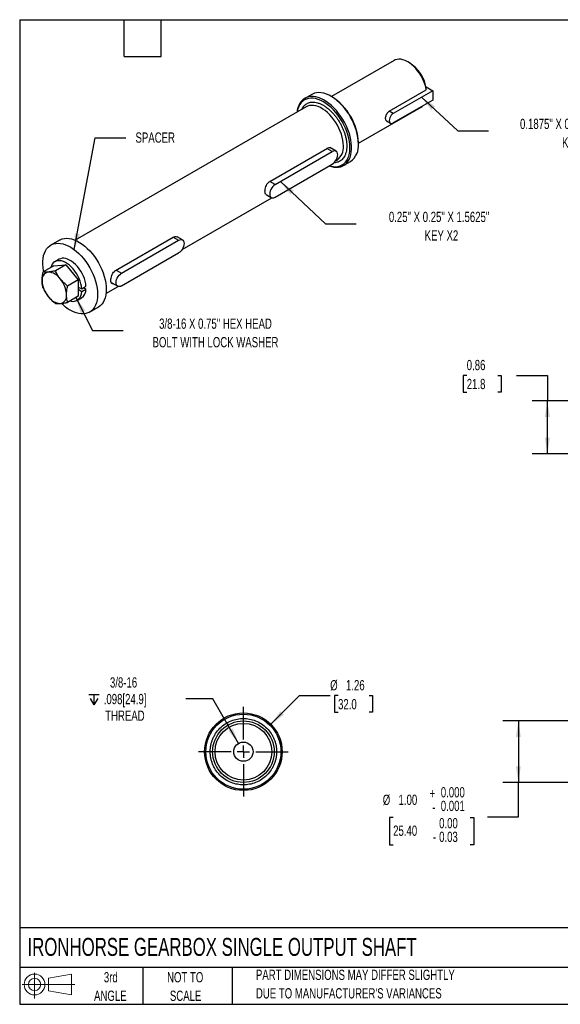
# Model space of a CAD drawing. Header units: inches. Extents: x 0.2 to 10.8, y 0.2 to 8.2.
# Tile 1 of 2: x 0.2 to 4.6, y 0.2 to 8.2. Entities that reach past the tile are written whole.
import ezdxf

# ---------------------------------------------------------------- set-up
doc = ezdxf.new("R2010")
doc.units = ezdxf.units.IN
doc.header["$MEASUREMENT"] = 0
doc.linetypes.add('CENTERX2', pattern=[0.8, 0.5, -0.1, 0.1, -0.1])
doc.layers.add('CENTER', color=40, linetype='CENTERX2')
doc.layers.add('SLD-DEFPOINTS', color=7, linetype='Continuous')
doc.layers.add('DIMENSIONS', color=140, linetype='Continuous', lineweight=25)
doc.layers.add('TEXT', color=140, linetype='Continuous', lineweight=25)
doc.styles.add('SLDTEXTSTYLE0', font='TXT', dxfattribs={"width": 0.7})
doc.dimstyles.new('SLDDIMSTYLE4', dxfattribs={"dimtxt": 0.084961, "dimasz": 0.13, "dimexe": 0, "dimexo": 0.0625, "dimgap": 0.02124, "dimtad": 0, "dimtih": 1, "dimtoh": 1, "dimlfac": 2, "dimrnd": 1e-09, "dimzin": 4, "dimdsep": 46, "dimtxsty": 'SLDTEXTSTYLE0', "dimsah": 1, "dimcen": 0.09, "dimadec": 0, "dimazin": 1, "dimtol": 1, "dimtm": 0.001, "dimtfac": 1, "dimtdec": 3, "dimtofl": 0, "dimtmove": 0, "dimatfit": 3, "dimfxl": 0, "dimfrac": 2, "dimtolj": 1, "dimtzin": 0, "dimarcsym": 0})
doc.dimstyles.new('SLDDIMSTYLE5', dxfattribs={"dimtxt": 0.084961, "dimasz": 0.13, "dimexe": 0, "dimexo": 0.0625, "dimgap": 0.02124, "dimtad": 0, "dimtih": 1, "dimtoh": 1, "dimlfac": 2, "dimrnd": 1e-09, "dimdsep": 46, "dimtxsty": 'SLDTEXTSTYLE0', "dimsah": 1, "dimcen": 0.09, "dimadec": 0, "dimazin": 2, "dimtfac": 1, "dimtofl": 0, "dimtmove": 0, "dimatfit": 3, "dimfxl": 0, "dimfrac": 2, "dimtolj": 1, "dimtzin": 12, "dimarcsym": 0})
doc.dimstyles.new('SLDDIMSTYLE6', dxfattribs={"dimtxt": 0.084961, "dimasz": 0.13, "dimexe": 0, "dimexo": 0.0625, "dimgap": 0.02124, "dimtad": 0, "dimtih": 1, "dimtoh": 1, "dimlfac": 2, "dimrnd": 1e-09, "dimzin": 12, "dimdsep": 46, "dimtxsty": 'SLDTEXTSTYLE0', "dimsah": 1, "dimcen": 0, "dimadec": 0, "dimazin": 3, "dimtfac": 1, "dimtofl": 0, "dimtmove": 0, "dimatfit": 3, "dimfxl": 0, "dimfrac": 2, "dimtolj": 1, "dimtzin": 12, "dimarcsym": 0})
doc.dimstyles.new('SLDDIMSTYLE7', dxfattribs={"dimtxt": 0.084961, "dimasz": 0.13, "dimexe": 0, "dimexo": 0.0625, "dimgap": 0.02124, "dimtad": 0, "dimtih": 1, "dimtoh": 1, "dimlfac": 2, "dimrnd": 1e-09, "dimzin": 12, "dimdsep": 46, "dimtxsty": 'SLDTEXTSTYLE0', "dimsah": 1, "dimcen": 0, "dimadec": 0, "dimazin": 3, "dimtfac": 1, "dimtofl": 0, "dimtmove": 0, "dimatfit": 3, "dimfxl": 0, "dimfrac": 2, "dimtolj": 1, "dimtzin": 12, "dimarcsym": 0})
doc.dimstyles.new('SLDDIMSTYLE9', dxfattribs={"dimtxt": 0.18, "dimasz": 0.13, "dimexe": 0, "dimexo": 0.0625, "dimgap": 0, "dimtad": 0, "dimtih": 1, "dimtoh": 1, "dimdec": 0, "dimrnd": 1e-09, "dimzin": 0, "dimdsep": 46, "dimtxsty": 'Standard', "dimsah": 1, "dimcen": 0.09, "dimadec": 0, "dimazin": 0, "dimtfac": 0.13, "dimtdec": 0, "dimtofl": 0, "dimtmove": 0, "dimatfit": 3, "dimfxl": 0, "dimfrac": 2, "dimtolj": 1, "dimtzin": 0, "dimarcsym": 0})

# ---------------------------------------------------------------- blocks, each defined once
blk = doc.blocks.new('Block11')
at = {"color": 7, "linetype": 'Continuous', "lineweight": 18}
for p, q in [((0.1019, 0.2091), (0.1019, 0)), ((0.2157, 0.1641), (0.4006, 0.1981)), ((0.2157, 0.0628), (0.2157, 0.1641)), ((0.4006, 0.1981), (0.4006, 0.0288)), ((0, 0.1135), (0.4281, 0.1135)), ((0.2157, 0.0628), (0.4006, 0.0288))]:
    blk.add_line(p, q, dxfattribs=at)
for radius in [0.0846, 0.0506]:
    blk.add_circle((0.1019, 0.1135), radius, dxfattribs=at)
blk = doc.blocks.new('Block12')
at = {"layer": 'SLD-DEFPOINTS'}
blk.add_blockref('Block11', (0, 0), dxfattribs=at)
blk = doc.blocks.new('SW_NOTE_0_2')
at = {"layer": 'TEXT', "color": 0, "char_height": 0.083333, "attachment_point": 1, "style": 'SLDTEXTSTYLE0'}
for s, insert in [('PART DIMENSIONS MAY DIFFER SLIGHTLY', (0, 0.1074)), ("DUE TO MANUFACTURER'S VARIANCES", (0, -0.0431))]:
    blk.add_mtext(s, dxfattribs=dict(at, insert=insert))
blk = doc.blocks.new('SW_NOTE_0_3')
at = {"layer": 'TEXT', "color": 0, "char_height": 0.08333, "attachment_point": 2, "style": 'SLDTEXTSTYLE0'}
for s, insert in [('NOT TO', (0.207, 0.1074)), ('SCALE', (0.2108, -0.0431))]:
    blk.add_mtext(s, dxfattribs=dict(at, insert=insert))
blk = doc.blocks.new('SW_NOTE_0_4')
at = {"layer": 'TEXT', "color": 0, "char_height": 0.08333, "attachment_point": 2, "style": 'SLDTEXTSTYLE0'}
for s, insert in [('3rd', (0.0911, 0.1074)), ('ANGLE', (0.0873, -0.0431))]:
    blk.add_mtext(s, dxfattribs=dict(at, insert=insert))
blk = doc.blocks.new('_D_7')
at = {"layer": 'DIMENSIONS'}
for p, q in [((4.9027, 2.5525), (4.1781, 2.5525)), ((4.3031, 2.5525), (4.3031, 2.0525)), ((4.9027, 2.0525), (4.1781, 2.0525)), ((4.3031, 1.7722), (4.3031, 2.0525)), ((3.2856, 1.7673), (3.257, 1.7673)), ((3.257, 1.7673), (3.257, 1.5451)), ((3.9116, 1.7673), (3.9402, 1.7673)), ((3.9402, 1.7673), (3.9402, 1.5451)), ((4.0531, 1.7722), (4.3031, 1.7722)), ((3.257, 1.5451), (3.2856, 1.5451)), ((3.9402, 1.5451), (3.9116, 1.5451))]:
    blk.add_line(p, q, dxfattribs=at)
for points in [[(4.3031, 2.5525), (4.2831, 2.4225), (4.3231, 2.4225)], [(4.3031, 2.0525), (4.3231, 2.1825), (4.2831, 2.1825)]]:
    blk.add_solid(points, dxfattribs=at)
at = {"layer": 'DIMENSIONS', "attachment_point": 1, "style": 'SLDTEXTSTYLE0'}
for s, insert, char_height in [('0.000', (3.6729, 2.0147), 0.08333), ('%%c', (3.2012, 1.9533), 0.08333), ('1.00', (3.3295, 1.9533), 0.08333), ('+', (3.582, 2.0049), 0.0833), ('-', (3.6022, 1.8938), 0.0833), ('0.001', (3.6729, 1.9036), 0.08333), ('0.00', (3.6592, 1.7636), 0.08333), ('25.40', (3.2856, 1.7023), 0.08333), ('-', (3.6087, 1.6525), 0.0833), ('0.03', (3.6592, 1.6525), 0.08333)]:
    blk.add_mtext(s, dxfattribs=dict(at, insert=insert, char_height=char_height))
blk = doc.blocks.new('_D_9')
at = {"layer": 'DIMENSIONS'}
for p, q in [((2.2911, 2.5252), (2.5237, 2.7578)), ((2.5237, 2.7578), (2.7737, 2.7578)), ((2.8378, 2.7578), (2.8093, 2.7578)), ((2.8093, 2.7578), (2.8093, 2.6227)), ((3.0903, 2.7578), (3.1188, 2.7578)), ((3.1188, 2.7578), (3.1188, 2.6227)), ((2.8093, 2.6227), (2.8378, 2.6227)), ((3.1188, 2.6227), (3.0903, 2.6227))]:
    blk.add_line(p, q, dxfattribs=at)
blk.add_solid([(2.2911, 2.5252), (2.3972, 2.603), (2.3689, 2.6313)], dxfattribs=at)
at = {"layer": 'DIMENSIONS', "char_height": 0.08333, "attachment_point": 1, "style": 'SLDTEXTSTYLE0'}
for s, insert in [('%%c', (2.7737, 2.8842)), ('1.26', (2.902, 2.8842)), ('32.0', (2.8378, 2.7302))]:
    blk.add_mtext(s, dxfattribs=dict(at, insert=insert))
blk = doc.blocks.new('SW_SYMBOL_HOLE_DEPTH')
at = {"layer": 'DIMENSIONS', "color": 0}
for p, q in [((0, 34.4), (31.5, 34.4)), ((15.7, 34.4), (15.7, 3)), ((3.9, 21.9), (15.7, 3)), ((27.6, 21.9), (15.7, 3))]:
    blk.add_line(p, q, dxfattribs=at)
blk = doc.blocks.new('_D_10')
at = {"layer": 'DIMENSIONS'}
for p, q in [((1.8204, 2.732), (1.6017, 2.732)), ((2.0293, 2.3701), (1.8204, 2.732))]:
    blk.add_line(p, q, dxfattribs=at)
blk.add_solid([(2.0293, 2.3701), (1.9817, 2.4927), (1.947, 2.4727)], dxfattribs=at)
at = {"layer": 'DIMENSIONS', "xscale": 0.002688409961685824, "yscale": 0.002688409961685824, "zscale": 0.002688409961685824}
blk.add_blockref('SW_SYMBOL_HOLE_DEPTH', (0.8118, 2.6757), dxfattribs=at)
at = {"layer": 'DIMENSIONS', "char_height": 0.08333, "attachment_point": 1, "style": 'SLDTEXTSTYLE0'}
for s, insert in [('3/8-16', (0.9837, 2.9069)), ('.098[24.9]', (0.9333, 2.7719)), ('THREAD', (0.9449, 2.6369))]:
    blk.add_mtext(s, dxfattribs=dict(at, insert=insert))
blk = doc.blocks.new('SW_CENTERMARKSYMBOL_0')
at = {"layer": 'CENTER', "color": 0}
for p, q in [((0, 0.1), (0, 0.365)), ((-0.1, 0), (-0.365, 0)), ((0, 0), (-0.05, 0)), ((0, 0), (0, 0.05)), ((0, 0), (0, -0.05)), ((0, 0), (0.05, 0)), ((0.1, 0), (0.365, 0)), ((0, -0.1), (0, -0.365))]:
    blk.add_line(p, q, dxfattribs=at)
blk = doc.blocks.new('_D_11')
at = {"layer": 'DIMENSIONS'}
for p, q in [((3.8836, 5.3593), (3.8551, 5.3593)), ((3.8551, 5.3593), (3.8551, 5.2242)), ((4.1361, 5.3593), (4.1646, 5.3593)), ((4.1646, 5.3593), (4.1646, 5.2242)), ((4.2893, 5.3593), (4.5393, 5.3593)), ((4.5393, 5.3593), (4.5393, 5.1527)), ((3.8551, 5.2242), (3.8836, 5.2242)), ((4.1646, 5.2242), (4.1361, 5.2242)), ((4.9027, 5.1527), (4.4143, 5.1527)), ((4.5393, 4.7232), (4.5393, 5.1527)), ((5.0011, 4.7232), (4.4143, 4.7232))]:
    blk.add_line(p, q, dxfattribs=at)
for points in [[(4.5393, 5.1527), (4.5193, 5.0227), (4.5593, 5.0227)], [(4.5393, 4.7232), (4.5593, 4.8532), (4.5193, 4.8532)]]:
    blk.add_solid(points, dxfattribs=at)
at = {"layer": 'DIMENSIONS', "char_height": 0.08333, "attachment_point": 1, "style": 'SLDTEXTSTYLE0'}
for s, insert in [('0.86', (3.8836, 5.4857)), ('21.8', (3.8836, 5.3317))]:
    blk.add_mtext(s, dxfattribs=dict(at, insert=insert))
blk = doc.blocks.new('SW_NOTE_0_6')
at = {"layer": 'TEXT', "color": 0, "attachment_point": 2, "style": 'SLDTEXTSTYLE0'}
for s, insert, char_height in [('0.25" X 0.25" X 1.5625"', (0.6739, 0.0985), 0.083333), ('KEY X2', (0.6935, -0.052), 0.08333)]:
    blk.add_mtext(s, dxfattribs=dict(at, insert=insert, char_height=char_height))
blk = doc.blocks.new('SW_NOTE_0_7')
at = {"layer": 'TEXT', "color": 0, "attachment_point": 2, "style": 'SLDTEXTSTYLE0'}
for s, insert, char_height in [('0.1875" X 0.1875" X 1"', (0.6523, 0.099), 0.083333), ('KEY', (0.6755, -0.0515), 0.08333)]:
    blk.add_mtext(s, dxfattribs=dict(at, insert=insert, char_height=char_height))
blk = doc.blocks.new('SW_NOTE_0_8')
at = {"layer": 'TEXT', "color": 0, "char_height": 0.083333, "attachment_point": 2, "style": 'SLDTEXTSTYLE0'}
for s, insert in [('3/8-16 X 0.75" HEX HEAD', (0.7509, 0.0965)), ('BOLT WITH LOCK WASHER', (0.7507, -0.054))]:
    blk.add_mtext(s, dxfattribs=dict(at, insert=insert))

msp = doc.modelspace()

# ---------------------------------------------------------------- linework, layer by layer
for p, q in [((3.29422, 7.91924), (2.78465, 7.62507)), ((3.41755, 7.90035), (3.40364, 7.90839)), ((3.25381, 7.50706), (3.55473, 7.68078)), ((3.5529, 7.70434), (3.60722, 7.67298)), ((2.62325, 7.64293), (2.56757, 7.61079)), ((2.78771, 7.6233), (2.78075, 7.62731)), ((3.60722, 7.67298), (3.28681, 7.48801)), ((3.60722, 7.67298), (3.60722, 7.59643)), ((2.57917, 7.54247), (0.70147, 6.4585)), ((3.00343, 7.24608), (3.513, 7.54026)), ((3.60722, 7.59643), (3.28681, 7.41146)), ((3.28681, 7.48801), (3.25381, 7.50706)), ((3.23218, 7.42715), (3.26338, 7.40914)), ((2.28229, 6.93583), (2.75068, 7.20623)), ((2.7905, 7.17822), (2.74633, 7.20372)), ((2.82174, 7.18131), (2.77049, 7.2109)), ((3.00343, 7.24159), (3.00343, 7.24962)), ((2.32646, 6.91033), (2.7905, 7.17822)), ((2.32646, 6.80827), (2.7905, 7.07615)), ((2.81789, 7.10295), (2.82915, 7.10945)), ((2.88251, 7.06524), (2.93819, 7.09739)), ((2.32646, 6.91033), (2.28229, 6.93583)), ((1.56949, 6.38226), (2.29907, 6.80344)), ((2.25387, 6.82904), (2.29521, 6.80517)), ((1.02954, 6.21264), (1.49793, 6.48303)), ((1.49793, 6.48303), (1.5421, 6.45753)), ((1.57335, 6.46063), (1.52971, 6.48581)), ((0.5732, 6.45946), (0.5036, 6.41928)), ((1.07806, 6.18965), (1.5421, 6.45753)), ((1.07806, 6.08758), (1.5421, 6.35546)), ((0.52692, 6.25001), (0.44104, 6.20043)), ((0.52692, 6.25001), (0.62627, 6.25889)), ((0.57052, 6.30335), (0.53573, 6.28326)), ((0.62627, 6.25889), (0.54039, 6.20932)), ((0.62627, 6.25889), (0.72562, 6.1353)), ((1.03389, 6.21515), (1.07806, 6.18965)), ((0.72562, 6.1353), (0.63974, 6.08573)), ((0.72562, 6.1353), (0.72562, 6.00283)), ((0.75393, 6.06432), (0.78873, 6.08441)), ((0.95145, 6.02548), (1.05067, 6.08275)), ((0.99471, 6.11456), (1.04681, 6.08449)), ((0.72562, 6.00283), (0.63974, 5.95325)), ((0.72562, 6.0781), (0.75393, 6.06432)), ((0.72562, 6.06004), (0.75393, 6.04112)), ((0.75393, 6.04112), (0.78873, 6.06121)), ((0.7701, 6.07366), (0.78873, 6.06121)), ((0.71681, 5.96958), (0.75161, 5.98967)), ((0.81854, 5.87374), (0.88813, 5.91392))]:
    msp.add_line(p, q)
at = {"flags": 128}
for points in [[(3.55473, 7.68078), (3.54995, 7.70327), (3.54323, 7.72611), (3.53469, 7.749), (3.52441, 7.77163), (3.51255, 7.79371), (3.49926, 7.81495), (3.48471, 7.83508), (3.46909, 7.85381), (3.45262, 7.87092), (3.43549, 7.88616), (3.41795, 7.89936), (3.40022, 7.91032), (3.38254, 7.91891), (3.36513, 7.92501), (3.34823, 7.92854), (3.33205, 7.92946), (3.31682, 7.92775), (3.30273, 7.92344), (3.29422, 7.91924)], [(2.76554, 7.06174), (2.78355, 7.05609), (2.80401, 7.05196), (2.82374, 7.05049), (2.84255, 7.05171), (2.86026, 7.0556), (2.87671, 7.06213), (2.89174, 7.07124), (2.90522, 7.08284), (2.91701, 7.09681), (2.92701, 7.11304), (2.93513, 7.13138), (2.94128, 7.15164), (2.94541, 7.17364), (2.94749, 7.19717), (2.94749, 7.22202), (2.94541, 7.24796), (2.94128, 7.27473), (2.93513, 7.30209), (2.92701, 7.32979), (2.91701, 7.35757), (2.90522, 7.38517), (2.89174, 7.41232), (2.87671, 7.43878), (2.86026, 7.4643), (2.84255, 7.48864), (2.82374, 7.51158), (2.80401, 7.53289), (2.78355, 7.55238), (2.76254, 7.56988), (2.74117, 7.5852), (2.71966, 7.59822), (2.6982, 7.60882), (2.67698, 7.61688), (2.65622, 7.62234), (2.6361, 7.62514), (2.61681, 7.62526), (2.59853, 7.6227), (2.58143, 7.61749), (2.56567, 7.60966), (2.5514, 7.5993), (2.53875, 7.5865), (2.52784, 7.57137), (2.51877, 7.55407), (2.51163, 7.53475), (2.50648, 7.5136), (2.50426, 7.49923)], [(2.76759, 7.06292), (2.78071, 7.05943), (2.80064, 7.05616), (2.81978, 7.05556), (2.83795, 7.05765), (2.85495, 7.06239), (2.87064, 7.06976), (2.88486, 7.07966), (2.89747, 7.09202), (2.90836, 7.10671), (2.91741, 7.12359), (2.92454, 7.14249), (2.92969, 7.16323), (2.93279, 7.18563), (2.93383, 7.20945), (2.93279, 7.23447), (2.92969, 7.26044), (2.92454, 7.28713), (2.91741, 7.31427), (2.90836, 7.3416), (2.89747, 7.36885), (2.88486, 7.39577), (2.87064, 7.4221), (2.85495, 7.44757), (2.83795, 7.47195), (2.81978, 7.49501), (2.80064, 7.51651), (2.78071, 7.53626), (2.76017, 7.55405), (2.73923, 7.56973), (2.71808, 7.58314), (2.69693, 7.59415), (2.67599, 7.60265), (2.65545, 7.60857), (2.63552, 7.61184), (2.61638, 7.61243), (2.59822, 7.61035), (2.58121, 7.6056), (2.56552, 7.59824), (2.5513, 7.58833), (2.53869, 7.57597), (2.5278, 7.56129), (2.51875, 7.54441), (2.51162, 7.52551), (2.50647, 7.50476), (2.50562, 7.50002)], [(3.00343, 7.24159), (3.00239, 7.26701), (2.99928, 7.29339), (2.99413, 7.3205), (2.98699, 7.34806), (2.97792, 7.37583), (2.96701, 7.40355), (2.95436, 7.43096), (2.94009, 7.4578), (2.92433, 7.48382), (2.90723, 7.50878), (2.88895, 7.53244), (2.86966, 7.55459), (2.84954, 7.57502), (2.82878, 7.59353), (2.80756, 7.60996), (2.7861, 7.62415), (2.76459, 7.63597), (2.74322, 7.64531), (2.72221, 7.65208), (2.70174, 7.65621), (2.68201, 7.65768), (2.66321, 7.65646), (2.6455, 7.65257), (2.62905, 7.64604), (2.62325, 7.64293)], [(2.88094, 7.22391), (2.8799, 7.24658), (2.8768, 7.27018), (2.87168, 7.29443), (2.8646, 7.31906), (2.85563, 7.34376), (2.84489, 7.36826), (2.8325, 7.39226), (2.8186, 7.41548), (2.80337, 7.43765), (2.78696, 7.45852), (2.76959, 7.47783), (2.75145, 7.49535), (2.73276, 7.5109), (2.71373, 7.52427), (2.69459, 7.53532), (2.67556, 7.54392), (2.65687, 7.54996), (2.63873, 7.55337), (2.62136, 7.55412), (2.60496, 7.55219), (2.58972, 7.54761), (2.57917, 7.54247)], [(3.513, 7.54026), (3.52441, 7.54839), (3.52522, 7.54909)], [(3.28681, 7.48801), (3.27823, 7.48176), (3.27024, 7.47332), (3.26337, 7.46327), (3.25811, 7.45231), (3.25479, 7.44116), (3.25367, 7.4306), (3.25479, 7.42135), (3.25811, 7.41403), (3.26337, 7.40914), (3.27024, 7.40702), (3.27823, 7.40782), (3.28681, 7.41146)], [(2.7905, 7.07615), (2.80033, 7.08311), (2.80967, 7.09227), (2.81805, 7.10319), (2.82505, 7.11531), (2.83031, 7.12803), (2.83358, 7.1407), (2.83469, 7.1527), (2.83358, 7.16341), (2.83031, 7.17231), (2.82505, 7.17895), (2.81805, 7.18299), (2.80967, 7.18423), (2.80033, 7.18261), (2.7905, 7.17822)], [(2.32646, 6.91033), (2.31662, 6.90338), (2.30728, 6.89421), (2.2989, 6.88329), (2.29191, 6.87117), (2.28664, 6.85846), (2.28337, 6.84578), (2.28226, 6.83379), (2.28337, 6.82307), (2.28664, 6.81417), (2.29191, 6.80753), (2.2989, 6.80349), (2.30728, 6.80225), (2.31662, 6.80387), (2.32646, 6.80827)], [(0.44611, 6.20336), (0.44483, 6.20979), (0.44069, 6.23657), (0.43862, 6.2625), (0.43862, 6.28735), (0.44069, 6.31089), (0.44483, 6.33289), (0.45098, 6.35315), (0.4591, 6.37148), (0.4691, 6.38771), (0.48089, 6.40169), (0.49437, 6.41328), (0.5094, 6.42239), (0.52585, 6.42892), (0.54356, 6.43281), (0.56236, 6.43403), (0.58209, 6.43257), (0.60256, 6.42843), (0.62357, 6.42166), (0.64494, 6.41232), (0.66645, 6.40051), (0.68791, 6.38631), (0.70913, 6.36989), (0.72989, 6.35137), (0.75001, 6.33094), (0.7693, 6.30879), (0.78758, 6.28513), (0.80468, 6.26017), (0.82044, 6.23415), (0.83471, 6.20731), (0.84736, 6.1799), (0.85827, 6.15218), (0.86734, 6.12441), (0.87448, 6.09685), (0.87963, 6.06975), (0.88274, 6.04336), (0.88378, 6.01794), (0.88378, 6.01794)], [(0.5732, 6.45946), (0.579, 6.46257), (0.59544, 6.4691), (0.61315, 6.47299), (0.63196, 6.47421), (0.65169, 6.47274), (0.67216, 6.46861), (0.69317, 6.46184), (0.71453, 6.4525), (0.73605, 6.44068), (0.75751, 6.42649), (0.77872, 6.41006), (0.79949, 6.39155), (0.81961, 6.37112), (0.8389, 6.34897), (0.85718, 6.3253), (0.87428, 6.30035), (0.89004, 6.27433), (0.90431, 6.24749), (0.91696, 6.22008), (0.92787, 6.19236), (0.93693, 6.16459), (0.94408, 6.13703), (0.94923, 6.10992), (0.95234, 6.08354), (0.95338, 6.05812)], [(1.5421, 6.45753), (1.55193, 6.46193), (1.56127, 6.46355), (1.56965, 6.4623), (1.57665, 6.45826), (1.58192, 6.45163), (1.58518, 6.44273), (1.58629, 6.43201), (1.58518, 6.42001), (1.58192, 6.40734), (1.57665, 6.39463), (1.56965, 6.38251), (1.56127, 6.37159), (1.55193, 6.36242), (1.5421, 6.35546)], [(0.75393, 6.06432), (0.75162, 6.08433), (0.74726, 6.10502), (0.74094, 6.12606), (0.73275, 6.14711), (0.72282, 6.16782), (0.71133, 6.18785), (0.69846, 6.20689), (0.68441, 6.22462), (0.66941, 6.24075), (0.65371, 6.25502), (0.63757, 6.2672), (0.62124, 6.27709), (0.605, 6.28452), (0.5891, 6.28939), (0.5738, 6.2916), (0.55936, 6.29113), (0.54601, 6.28798), (0.53396, 6.2822), (0.52341, 6.27389), (0.51454, 6.26318), (0.50748, 6.25024), (0.50253, 6.23593)], [(0.78873, 6.08441), (0.78641, 6.10442), (0.78206, 6.12511), (0.77573, 6.14615), (0.76754, 6.1672), (0.75762, 6.18791), (0.74613, 6.20794), (0.73326, 6.22698), (0.71921, 6.24471), (0.70421, 6.26084), (0.68851, 6.27511), (0.67237, 6.28729), (0.65604, 6.29717), (0.63979, 6.30461), (0.62389, 6.30948), (0.6086, 6.31169), (0.59416, 6.31122), (0.5808, 6.30807), (0.57052, 6.30335)], [(1.07806, 6.08758), (1.06822, 6.08318), (1.05888, 6.08156), (1.0505, 6.08281), (1.04351, 6.08685), (1.03824, 6.09349), (1.03497, 6.10238), (1.03386, 6.1131), (1.03497, 6.1251), (1.03824, 6.13777), (1.04351, 6.15049), (1.0505, 6.16261), (1.05888, 6.17352), (1.06822, 6.18269), (1.07806, 6.18965)], [(0.88378, 6.01794), (0.88274, 5.99372), (0.87963, 5.97093), (0.87448, 5.94977), (0.86734, 5.93045), (0.85827, 5.91315), (0.84736, 5.89803), (0.83471, 5.88523), (0.82044, 5.87486), (0.80468, 5.86704), (0.78758, 5.86182), (0.7693, 5.85926), (0.75001, 5.85938), (0.72989, 5.86219), (0.70913, 5.86765), (0.68791, 5.87571), (0.66645, 5.8863), (0.64494, 5.89932), (0.62357, 5.91465), (0.60256, 5.93214), (0.58924, 5.94454)], [(0.95338, 6.05812), (0.95234, 6.0339), (0.94923, 6.0111), (0.94408, 5.98995), (0.93693, 5.97063), (0.92787, 5.95333), (0.91696, 5.93821), (0.90431, 5.9254), (0.89004, 5.91504), (0.88813, 5.91392)]]:
    msp.add_lwpolyline(points, dxfattribs=at)
for radius in [0.31496, 0.30512, 0.25, 0.23031, 0.07812]:
    msp.add_circle((2.0684, 2.30248), radius)
for centre, radius, start, end in [((3.24993, 7.63986), 0.30976, 10.641335, 57.239793), ((2.535, 7.22831), 0.46892, 2.60583, 57.388793), ((2.758, 7.21059), 0.12366, 305.12687, 6.18531), ((2.84715, 7.22544), 0.15711, 305.411249, 5.900931), ((0.49315, 6.13901), 0.06179, 100.546778, 189.251879), ((0.47417, 6.07174), 0.12824, 33.434915, 86.570462), ((0.64759, 6.139), 0.21565, 182.639287, 219.772072), ((0.41544, 6.00444), 0.21565, 2.639287, 39.772072), ((0.58886, 6.0717), 0.12824, 213.434915, 266.570462), ((0.56988, 6.00443), 0.06179, 280.546778, 9.251879), ((0.68005, 6.03559), 0.07408, 253.665604, 4.276274), ((0.7037, 6.05992), 0.08504, 304.289891, 0.864542)]:
    msp.add_arc(centre, radius, start, end)
msp.add_open_spline([(3.55473, 7.68078), (3.55462, 7.68621), (3.5545, 7.69163), (3.55437, 7.69706)], degree=3)
for points, knots in [([(2.54287, 7.52152), (2.54475, 7.52545), (2.54919, 7.53471), (2.55831, 7.54705), (2.56979, 7.5587), (2.583, 7.56796), (2.59763, 7.57476), (2.61343, 7.57895), (2.63021, 7.58059), (2.6494, 7.5796), (2.67098, 7.57519), (2.69458, 7.56666), (2.71808, 7.55475), (2.74157, 7.53954), (2.76517, 7.52082), (2.78676, 7.5003), (2.80595, 7.47914), (2.82272, 7.45814), (2.83853, 7.43569), (2.85316, 7.41201), (2.86636, 7.38749), (2.87789, 7.36258), (2.88769, 7.33755), (2.89644, 7.31035), (2.90337, 7.28142), (2.90795, 7.25152), (2.9085, 7.23302), (2.90878, 7.22391)], [0, 0, 0, 0, 0.0272039, 0.064114, 0.1017952, 0.1394907, 0.1771718, 0.2148673, 0.2517634, 0.2886735, 0.3358717, 0.3817867, 0.4263271, 0.4708549, 0.5167701, 0.5639807, 0.6008768, 0.6377869, 0.675468, 0.7131635, 0.7508447, 0.7885402, 0.8254363, 0.8623464, 0.9095446, 0.9554628, 1, 1, 1, 1]), ([(3.23249, 7.42767), (3.23106, 7.42846), (3.22735, 7.43051), (3.22488, 7.43795), (3.22391, 7.44854), (3.22523, 7.46121), (3.22953, 7.47626), (3.23659, 7.49049), (3.2451, 7.50117), (3.2513, 7.50537), (3.25381, 7.50706)], [0, 0, 0, 0, 0.0913984, 0.2356227, 0.3334828, 0.4743726, 0.615188, 0.7579504, 0.9021913, 1, 1, 1, 1]), ([(2.75068, 7.20623), (2.7557, 7.20844), (2.76575, 7.21287), (2.78027, 7.21068), (2.79061, 7.20513), (2.79363, 7.19881), (2.79446, 7.19706)], [0, 0, 0, 0, 0.293435, 0.586644, 0.8856773, 1, 1, 1, 1]), ([(2.90878, 7.22391), (2.9085, 7.21512), (2.90795, 7.19726), (2.90337, 7.17265), (2.89644, 7.15172), (2.88769, 7.13461), (2.87789, 7.1209), (2.86636, 7.1093), (2.85316, 7.10005), (2.83855, 7.09318), (2.82267, 7.08922), (2.81136, 7.08752), (2.80523, 7.08786), (2.80494, 7.08787)], [0, 0, 0, 0, 0.1110669, 0.2255784, 0.3433288, 0.4353532, 0.5274126, 0.6213952, 0.7154134, 0.8093959, 0.9034142, 0.9954386, 1, 1, 1, 1]), ([(2.25428, 6.82974), (2.25246, 6.83073), (2.24768, 6.83332), (2.24451, 6.8431), (2.24326, 6.85723), (2.24493, 6.87416), (2.25037, 6.89427), (2.25944, 6.91339), (2.27058, 6.92787), (2.2789, 6.93353), (2.28229, 6.93583)], [0, 0, 0, 0, 0.0895941, 0.2342469, 0.3334687, 0.4735767, 0.6135857, 0.7561893, 0.9008704, 1, 1, 1, 1]), ([(1.49793, 6.48303), (1.50289, 6.48516), (1.51281, 6.48942), (1.525, 6.48871), (1.53015, 6.48486), (1.53157, 6.4838)], [0, 0, 0, 0, 0.4204345, 0.8405453, 1, 1, 1, 1]), ([(0.43217, 6.12907), (0.43217, 6.14029), (0.43303, 6.15214), (0.43614, 6.17604), (0.43836, 6.18817), (0.44104, 6.20043)], [0, 0, 0, 0, 0.5, 0.5, 1, 1, 1, 1]), ([(0.48184, 6.19975), (0.47763, 6.19937), (0.4736, 6.19912), (0.46604, 6.19884), (0.46248, 6.19881), (0.45239, 6.19904), (0.44645, 6.1996), (0.44104, 6.20043)], [0, 0, 0, 0, 0.25, 0.25, 0.5, 0.5, 1, 1, 1, 1]), ([(0.54039, 6.20932), (0.52956, 6.20702), (0.51914, 6.205), (0.49951, 6.20174), (0.49031, 6.20051), (0.48184, 6.19975)], [0, 0, 0, 0, 0.5, 0.5, 1, 1, 1, 1]), ([(0.58119, 6.1424), (0.57698, 6.14764), (0.57295, 6.15303), (0.56539, 6.16392), (0.56183, 6.16944), (0.55174, 6.18622), (0.54579, 6.19767), (0.54039, 6.20932)], [0, 0, 0, 0, 0.25, 0.25, 0.5, 0.5, 1, 1, 1, 1]), ([(1.01196, 6.1046), (1.00938, 6.10432), (1.0028, 6.10361), (0.99586, 6.10932), (0.99169, 6.11977), (0.99053, 6.13407), (0.99218, 6.15095), (0.99763, 6.17108), (1.00669, 6.19019), (1.01783, 6.20467), (1.02615, 6.21033), (1.02954, 6.21264)], [0, 0, 0, 0, 0.0806511, 0.2052284, 0.3315082, 0.4181275, 0.5404399, 0.6626657, 0.7871567, 0.9134612, 1, 1, 1, 1]), ([(0.44104, 6.06796), (0.43835, 6.07719), (0.43609, 6.08691), (0.433, 6.10723), (0.43217, 6.11787), (0.43217, 6.12907)], [0, 0, 0, 0, 0.5, 0.5, 1, 1, 1, 1]), ([(0.63974, 6.08573), (0.6289, 6.09427), (0.61849, 6.10317), (0.59886, 6.12196), (0.58965, 6.13187), (0.58119, 6.1424)], [0, 0, 0, 0, 0.5, 0.5, 1, 1, 1, 1]), ([(0.63087, 6.01437), (0.63087, 6.02558), (0.63172, 6.03743), (0.63483, 6.06133), (0.63706, 6.07347), (0.63974, 6.08573)], [0, 0, 0, 0, 0.5, 0.5, 1, 1, 1, 1]), ([(0.44104, 6.06796), (0.44646, 6.05629), (0.45241, 6.04482), (0.46587, 6.02246), (0.47338, 6.01157), (0.48184, 6.00104)], [0, 0, 0, 0, 0.5, 0.5, 1, 1, 1, 1]), ([(0.48184, 6.00104), (0.48606, 5.9958), (0.4905, 5.99065), (0.49969, 5.9807), (0.50445, 5.97587), (0.51918, 5.96178), (0.52958, 5.9529), (0.54039, 5.94437)], [0, 0, 0, 0, 0.25, 0.25, 0.5, 0.5, 1, 1, 1, 1]), ([(0.63974, 5.95325), (0.63704, 5.96248), (0.63479, 5.97221), (0.6317, 5.99253), (0.63087, 6.00316), (0.63087, 6.01437)], [0, 0, 0, 0, 0.5, 0.5, 1, 1, 1, 1]), ([(0.54039, 5.94437), (0.54581, 5.94353), (0.55176, 5.94298), (0.56522, 5.94267), (0.57273, 5.94293), (0.58119, 5.94369)], [0, 0, 0, 0, 0.5, 0.5, 1, 1, 1, 1]), ([(0.58119, 5.94369), (0.58541, 5.94407), (0.58985, 5.94457), (0.59904, 5.94578), (0.6038, 5.9465), (0.61853, 5.94895), (0.62893, 5.95097), (0.63974, 5.95325)], [0, 0, 0, 0, 0.25, 0.25, 0.5, 0.5, 1, 1, 1, 1]), ([(1.79872, 2.30248), (1.79874, 2.30484), (1.79877, 2.30954), (1.79906, 2.31659), (1.79951, 2.32362), (1.80016, 2.33063), (1.80099, 2.33763), (1.802, 2.34461), (1.80427, 2.35783), (1.80881, 2.37712), (1.81738, 2.40225), (1.82853, 2.42675), (1.84706, 2.45847), (1.87635, 2.49455), (1.91948, 2.52957), (1.96781, 2.55461), (2.01807, 2.56906), (2.0684, 2.57368), (2.11873, 2.56906), (2.169, 2.55461), (2.21733, 2.52957), (2.26046, 2.49455), (2.28975, 2.45847), (2.30827, 2.42676), (2.31943, 2.40226), (2.328, 2.37713), (2.33294, 2.35612), (2.33565, 2.33939), (2.33705, 2.32714), (2.33793, 2.31483), (2.33804, 2.3066), (2.33809, 2.30248)], [0, 0, 0, 0, 0.0083428, 0.0166719, 0.024993, 0.0333117, 0.0416337, 0.0499648, 0.0583107, 0.0892005, 0.1201024, 0.1522799, 0.1844697, 0.2501185, 0.3157674, 0.3800521, 0.4417709, 0.5000017, 0.5582325, 0.6199512, 0.6842359, 0.7498848, 0.8155337, 0.8477112, 0.8799009, 0.9107907, 0.9416927, 0.9562825, 0.9708433, 0.9854056, 1, 1, 1, 1]), ([(2.33809, 2.30248), (2.33807, 2.30013), (2.33804, 2.29543), (2.33775, 2.28838), (2.33729, 2.28135), (2.33665, 2.27434), (2.33582, 2.26734), (2.33481, 2.26036), (2.33254, 2.24714), (2.328, 2.22784), (2.31943, 2.20272), (2.30828, 2.17822), (2.28975, 2.1465), (2.26046, 2.11042), (2.21733, 2.0754), (2.169, 2.05036), (2.11873, 2.03591), (2.0684, 2.03129), (2.01807, 2.03591), (1.96781, 2.05036), (1.91948, 2.0754), (1.87635, 2.11042), (1.84706, 2.1465), (1.82853, 2.17821), (1.81738, 2.20271), (1.80881, 2.22784), (1.80386, 2.24885), (1.80116, 2.26558), (1.79976, 2.27783), (1.79888, 2.29014), (1.79877, 2.29837), (1.79872, 2.30248)], [0, 0, 0, 0, 0.0083428, 0.0166719, 0.024993, 0.0333117, 0.0416337, 0.0499648, 0.0583107, 0.0892005, 0.1201024, 0.1522799, 0.1844697, 0.2501185, 0.3157674, 0.3800521, 0.4417709, 0.5000017, 0.5582325, 0.6199512, 0.6842359, 0.7498848, 0.8155337, 0.8477112, 0.8799009, 0.9107907, 0.9416927, 0.9562825, 0.9708433, 0.9854056, 1, 1, 1, 1])]:
    msp.add_open_spline(points, degree=3, knots=knots)
at = {"layer": 'TEXT'}
for p, q in [((0.25, 8.25), (10.75, 8.25)), ((0.25, 8.25), (0.25, 0.25)), ((1.1, 7.95), (1.1, 8.25)), ((1.4, 7.95), (1.4, 8.25)), ((1.1, 7.95), (1.4, 7.95)), ((10.75, 0.87111), (0.25, 0.87111)), ((10.75, 0.55), (0.25, 0.55)), ((1.25, 0.55), (1.25, 0.25)), ((1.97684, 0.55), (1.97684, 0.25)), ((0.25, 0.25), (10.75, 0.25))]:
    msp.add_line(p, q, dxfattribs=at)

# ---------------------------------------------------------------- block references
at = {"layer": 'CENTER'}
msp.add_blockref('SW_CENTERMARKSYMBOL_0', (2.0684, 2.30248), dxfattribs=at)
at = {"layer": 'SLD-DEFPOINTS'}
msp.add_blockref('Block12', (0.26921, 0.2974), dxfattribs=at)
at = {"layer": 'TEXT'}
for name, p in [('SW_NOTE_0_7', (4.06155, 7.34607)), ('SW_NOTE_0_6', (2.98496, 6.59091)), ('SW_NOTE_0_8', (1.09071, 5.72545)), ('SW_NOTE_0_4', (0.8995, 0.40425)), ('SW_NOTE_0_3', (1.38808, 0.40425)), ('SW_NOTE_0_2', (2.17005, 0.42408))]:
    msp.add_blockref(name, p, dxfattribs=at)

# ---------------------------------------------------------------- texts
at = {"layer": 'TEXT', "style": 'SLDTEXTSTYLE0'}
for s, insert, char_height, attachment_point in [('SPACER', (1.35182, 7.33395), 0.083333, 2), ('IRONHORSE GEARBOX SINGLE OUTPUT SHAFT', (0.31361, 0.78939), 0.1458333, 1)]:
    msp.add_mtext(s, dxfattribs=dict(at, insert=insert, char_height=char_height, attachment_point=attachment_point))

# ---------------------------------------------------------------- dimensions: what is measured, and where the dimension line sits
at = {"layer": 'DIMENSIONS'}
dim = msp.add_linear_dim(base=(4.53933, 5.15268), p1=(5.05114, 4.72315), p2=(4.95271, 5.15268), angle=90, dimstyle='SLDDIMSTYLE5', dxfattribs=at)
dim.commit()
dim.dimension.update_dxf_attribs({"geometry": '_D_11', "text_midpoint": (4.53933, 5.35928), "dimtype": 160})
dim = msp.add_diameter_dim_2p(p1=(2.10747, 2.23483), p2=(2.02934, 2.37014), text='3/8-16\\P{\\fGDT;x}.098[24.9]\\PTHREAD', dimstyle='SLDDIMSTYLE7', override={"dimpost": '<>'}, dxfattribs=at)
dim.commit()
dim.dimension.update_dxf_attribs({"geometry": '_D_10', "text_midpoint": (1.17548, 2.732), "dimtype": 163})
dim = msp.add_diameter_dim_2p(p1=(1.84569, 2.07977), p2=(2.29111, 2.5252), dimstyle='SLDDIMSTYLE6', dxfattribs=at)
dim.commit()
dim.dimension.update_dxf_attribs({"geometry": '_D_9', "text_midpoint": (2.96406, 2.75777), "dimtype": 163})
dim = msp.add_linear_dim(base=(4.30311, 2.05248), p1=(4.95271, 2.55248), p2=(4.95271, 2.05248), angle=90, text='%%c<>', dimstyle='SLDDIMSTYLE4', dxfattribs=at)
dim.commit()
dim.dimension.update_dxf_attribs({"geometry": '_D_7', "text_midpoint": (4.30311, 1.77225), "dimtype": 160})

# ---------------------------------------------------------------- leaders
at = {"layer": 'TEXT'}
for points in [[(3.5155, 7.62003), (3.81155, 7.34607), (4.06155, 7.34607)], [(0.69397, 6.38187), (0.86379, 7.29132), (1.11379, 7.29132)], [(2.36945, 6.93515), (2.73496, 6.59091), (2.98496, 6.59091)], [(0.70692, 5.99204), (0.84071, 5.72545), (1.09071, 5.72545)]]:
    msp.add_leader(points, dimstyle='SLDDIMSTYLE9', dxfattribs=at)

doc.saveas('drawing.dxf')
